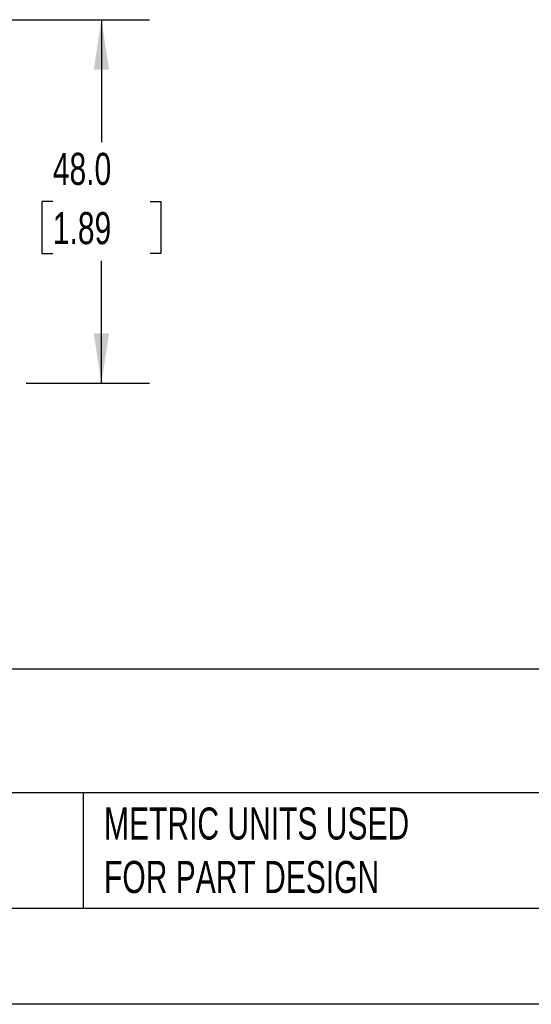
# Model space of a CAD drawing. Header units: millimetres. Extents: x 0 to 559, y 0 to 432.
# Tile 6 of 19: x 203 to 270, y 0 to 130. Entities that reach past the tile are written whole.
import ezdxf

# ---------------------------------------------------------------- set-up
doc = ezdxf.new("R2010")
doc.units = ezdxf.units.MM
doc.header["$LTSCALE"] = 2
doc.linetypes.add('CENTERX2', pattern=[20.32, 12.7, -2.54, 2.54, -2.54])
doc.layers.add('DIMENSIONS', color=140, linetype='Continuous', lineweight=25)
doc.layers.add('TEXT', color=140, linetype='Continuous', lineweight=25)
doc.styles.add('SLDTEXTSTYLE0', font='TXT', dxfattribs={"width": 0.7})
doc.dimstyles.new('SLDDIMSTYLE0', dxfattribs={"dimtxt": 4.316016, "dimasz": 6.604, "dimexe": 0, "dimexo": 0.0625, "dimgap": 1.079004, "dimtad": 0, "dimtih": 1, "dimtoh": 1, "dimdec": 1, "dimrnd": 1e-09, "dimzin": 4, "dimdsep": 46, "dimtxsty": 'SLDTEXTSTYLE0', "dimsah": 1, "dimcen": 0.09, "dimadec": 0, "dimazin": 1, "dimtfac": 1, "dimtdec": 1, "dimtofl": 0, "dimtmove": 0, "dimatfit": 3, "dimfxl": 0, "dimfrac": 2, "dimtolj": 1, "dimtzin": 12, "dimarcsym": 0})

# ---------------------------------------------------------------- blocks, each defined once
blk = doc.blocks.new('_D')
at = {"layer": 'DIMENSIONS'}
for p, q in [((200.43, 130), (219.71, 130)), ((213.36, 130), (213.36, 113.82)), ((206.95, 106), (205.5, 106)), ((205.5, 106), (205.5, 99.14)), ((219.78, 106), (221.23, 106)), ((221.23, 106), (221.23, 99.14)), ((205.5, 99.14), (206.95, 99.14)), ((221.23, 99.14), (219.78, 99.14)), ((213.36, 82), (213.36, 98.17)), ((203.43, 82), (219.71, 82))]:
    blk.add_line(p, q, dxfattribs=at)
for points in [[(213.36, 130), (212.35, 123.39), (214.38, 123.39)], [(213.36, 82), (214.38, 88.6), (212.35, 88.6)]]:
    blk.add_solid(points, dxfattribs=at)
at = {"layer": 'DIMENSIONS', "char_height": 4.233, "attachment_point": 1, "style": 'SLDTEXTSTYLE0'}
for s, insert in [('48.0', (206.95, 112.42)), ('1.89', (206.95, 104.6))]:
    blk.add_mtext(s, dxfattribs=dict(at, insert=insert))

msp = doc.modelspace()

# ---------------------------------------------------------------- linework, layer by layer
at = {"color": 7, "linetype": 'Continuous'}
msp.add_line((558.8, 0.01), (0, 0.01), dxfattribs=at)
at = {"layer": 'TEXT'}
for p, q in [((546.1, 44.25), (12.7, 44.25)), ((546.1, 27.94), (12.7, 27.94)), ((210.97, 27.94), (210.97, 12.7)), ((12.7, 12.7), (546.1, 12.7))]:
    msp.add_line(p, q, dxfattribs=at)

# ---------------------------------------------------------------- texts
at = {"layer": 'TEXT', "linetype": 'CENTERX2', "lineweight": 18, "insert": (213.71, 25.99), "char_height": 4.2333, "attachment_point": 1, "style": 'SLDTEXTSTYLE0'}
msp.add_mtext('METRIC UNITS USED ^JFOR PART DESIGN', dxfattribs=at)

# ---------------------------------------------------------------- dimensions: what is measured, and where the dimension line sits
at = {"layer": 'DIMENSIONS'}
dim = msp.add_linear_dim(base=(213.36, 82), p1=(197.89, 130), p2=(200.89, 82), angle=90, dimstyle='SLDDIMSTYLE0', dxfattribs=at)
dim.commit()
dim.dimension.update_dxf_attribs({"geometry": '_D', "text_midpoint": (213.36, 106), "dimtype": 160})

doc.saveas('drawing.dxf')
